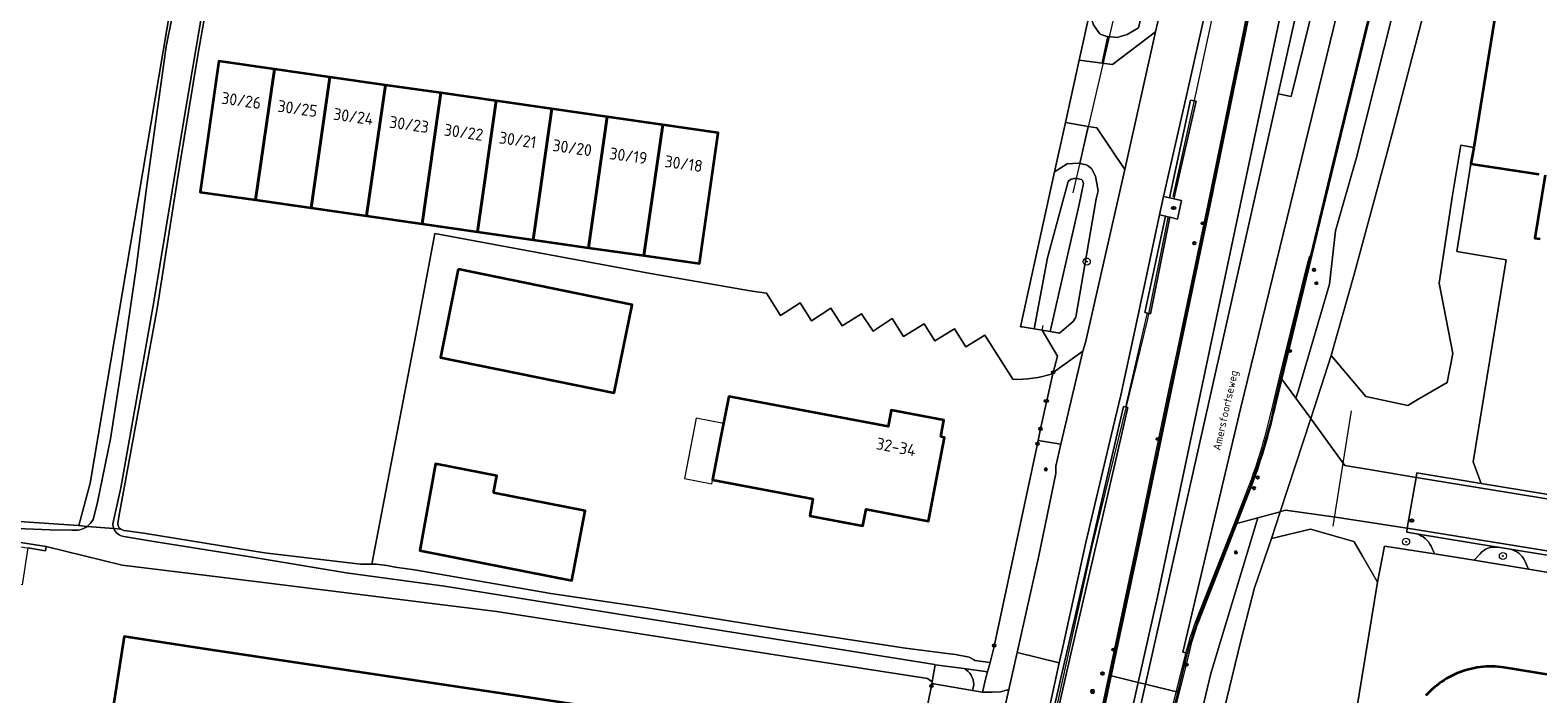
# Model space of a CAD drawing. Header units: metres. Extents: x 149984 to 156489, y 469398 to 478068.
# Tile 103 of 256: x 153675 to 153846, y 470818 to 470894. Entities that reach past the tile are written whole.
import ezdxf
from ezdxf.enums import TextEntityAlignment as Align

# ---------------------------------------------------------------- set-up
doc = ezdxf.new("R2010")
doc.units = ezdxf.units.M
doc.header["$LTSCALE"] = 0.75
for name, color, linetype, lineweight in [('B-WE-GK-BESCHOEIING-G', 252, 'GK-BESCHOEIING-SO', 18), ('B-WE-GR-BOOM-S', 252, 'Continuous', 25), ('B-WE-GR-GRAS-GV', 252, 'Continuous', 13), ('B-WE-GR-GROENVOORZIENING-GV', 252, 'Continuous', 18), ('B-WE-GR-HAAG-G', 252, 'GR-HAAG1-SO', 13), ('B-WE-IE-MEUBILAIR-S', 252, 'Continuous', 25), ('B-WE-IE-MEUBILAIR_WEGMEUBILAIR-GV', 252, 'Continuous', 18), ('B-WE-IE-TERREINAFSCHEIDING_KUNSTMATIG_HEKWERK-G', 252, 'IE-TERREINAFSCHEIDING_KUNSTMATIG-SO', 18), ('B-WE-IE-TERREINAFSCHEIDING_KUNSTMATIG_HEKWERK_RASTER-G', 252, 'IE-TERREINAFSCHEIDING_KUNSTMATIG-SO', 18), ('B-WE-KW-KUNSTWERK_DUIKER-G', 6, 'Continuous', 18), ('B-WE-OG-BEBOUWING-GV', 6, 'Continuous', 35), ('B-WE-OG-BEBOUWING-T18', 1, 'Continuous', 18), ('B-WE-OG-BEBOUWING_LUIFEL-GV', 6, 'Continuous', 18), ('B-WE-OG-TERREIN_ERF-GV', 252, 'Continuous', 18), ('B-WE-OG-TERREIN_OEVER-GV', 252, 'Continuous', 18), ('B-WE-OG-TOPOGRAFIE-T18', 7, 'Continuous', 18), ('B-WE-OG-WATER-GV', 252, 'Continuous', 18), ('B-WE-OG-WATER_MEER-GV', 252, 'Continuous', 18), ('B-WE-OG-WATER_SLOOT-GV', 252, 'Continuous', 18), ('B-WE-RI-HWA_GOOT_LIJNGOOT-G', 252, 'Continuous', 18), ('B-WE-VH-GESLOTENVERHARDING-GV', 252, 'Continuous', 18), ('B-WE-VH-GESLOTENVERHARDING_ASFALT-GV', 252, 'Continuous', 18), ('B-WE-VH-GESLOTENVERHARDING_BETON-GV', 252, 'Continuous', 18), ('B-WE-VH-HALFVERHARDING-GV', 252, 'Continuous', 18), ('B-WE-VH-HALFVERHARDING_GRASBETONSTEEN-GV', 252, 'Continuous', 18), ('B-WE-VH-OPENVERHARDING-GV', 252, 'Continuous', 18), ('B-WE-VH-OPENVERHARDING_BETONSTRAATSTEEN-GV', 252, 'Continuous', 18)]:
    doc.layers.add(name, color=color, linetype=linetype, lineweight=lineweight)
doc.styles.add('NLCS-ISO', font='NLCS-ISO.ttf')
doc.styles.add('NLCS-ISO-M500-T18', font='NLCS-ISO.ttf', dxfattribs={"height": 0.9})
doc.styles.add('NLCS-ISO-M750-T18', font='NLCS-ISO.ttf', dxfattribs={"height": 1.35})
doc.linetypes.add('GK-BESCHOEIING-SO', pattern='A,18,-3,[1,NLCS.SHX,S=0.6,R=0,X=0,Y=0],-3', length=24)
doc.linetypes.add('GR-HAAG1-SO', pattern='A,6,[176,NLCS.SHX,S=0.125,R=0,X=0,Y=0],-2', length=8)
doc.linetypes.add('IE-TERREINAFSCHEIDING_KUNSTMATIG-SO', pattern='A,4,[82,NLCS.SHX,S=0.75,R=90,X=0,Y=0],4,-2', length=10)

# ---------------------------------------------------------------- blocks, each defined once
blk = doc.blocks.new('SIE-MEUBILAIR_BORD_WEGWIJZER-SO')
blk.add_lwpolyline([(-0.75, -0.75), (0.75, -0.75), (0.75, 0.75), (-0.75, 0.75)], close=True)
at = {"style": 'NLCS-ISO'}
blk.add_text('ww', height=0.75, dxfattribs=at).set_placement((0, 0.125), align=Align.MIDDLE_CENTER)
blk = doc.blocks.new('SIE-MEUBILAIR_PAAL_LICHTMAST-SO')
for points in [[(-0.62, 0), (-1, 0)], [(-0.71, 0.71), (-0.44, 0.44)], [(0, 1), (0, 0.62)], [(0.44, 0.44), (0.71, 0.71)], [(1, 0), (0.62, 0)], [(-0.71, -0.71), (-0.44, -0.44)], [(0, -0.62), (0, -1)], [(0.44, -0.44), (0.71, -0.71)]]:
    blk.add_lwpolyline(points)
blk.add_circle((0, 0), 0.5)
blk = doc.blocks.new('SIE-MEUBILAIR_PAAL-SO')
blk.add_circle((0, 0), 0.75)
blk = doc.blocks.new('SIE-MEUBILAIR_PAAL_GRENSMARKERING-SO')
blk.add_circle((0, 0), 0.75)
at = {"style": 'NLCS-ISO'}
blk.add_text('gr', height=0.75, dxfattribs=at).set_placement((0, 0.17), align=Align.MIDDLE_CENTER)
blk = doc.blocks.new('SIE-MEUBILAIR_PAAL_VERKEERSBORD-SO')
blk.add_circle((0, 0), 0.75)
at = {"style": 'NLCS-ISO'}
blk.add_text('vb', height=0.75, dxfattribs=at).set_placement((0, 0.07), align=Align.MIDDLE_CENTER)
blk = doc.blocks.new('SIE-MEUBILAIR_PAAL_HECTOMETER-SO')
blk.add_circle((0, 0), 0.75)
at = {"style": 'NLCS-ISO'}
blk.add_text('hm', height=0.75, dxfattribs=at).set_placement((0.16, 0.07), align=Align.MIDDLE_CENTER)
blk = doc.blocks.new('SIE-MEUBILAIR_PUT_KOLK-SO')
blk.add_ellipse((0, 0), major_axis=(1.25, 0), ratio=0.54)
at = {"style": 'NLCS-ISO'}
blk.add_text('klk', height=0.75, dxfattribs=at).set_placement((0.03, 0), align=Align.MIDDLE_CENTER)
blk = doc.blocks.new('SIE-MEUBILAIR_PUT_GASPUT-SO')
blk.add_ellipse((0, 0), major_axis=(1.25, 0), ratio=0.54)
at = {"style": 'NLCS-ISO'}
blk.add_text('gas ', height=0.75, dxfattribs=at).set_placement((0.53, 0.16), align=Align.MIDDLE_CENTER)
blk = doc.blocks.new('SIE-MEUBILAIR_PUT_RIOOLPUT-SO')
blk.add_ellipse((0, 0), major_axis=(1.25, 0), ratio=0.54)
at = {"style": 'NLCS-ISO'}
blk.add_text('ri', height=0.75, dxfattribs=at).set_placement((-0.04, 0.07), align=Align.MIDDLE_CENTER)
blk = doc.blocks.new('SGR-BOOM_GBKN-SO')
at = {"linetype": 'ByBlock', "lineweight": 18}
h = blk.add_hatch(color=0, dxfattribs=at)
h.dxf.hatch_style = 1
edge = h.paths.add_edge_path()
edge.add_arc((0, 0), 0.25, 0, 360)
at = {"color": 0, "linetype": 'ByBlock', "lineweight": 18}
for radius in [2, 0.25]:
    blk.add_circle((0, 0), radius, dxfattribs=at)
at = {"color": 0, "linetype": 'ByBlock', "lineweight": 18, "style": 'NLCS-ISO'}
blk.add_attdef('SOORT', (2.5, 0), '', height=1.5, dxfattribs=at)

msp = doc.modelspace()

# ---------------------------------------------------------------- linework, layer by layer
at = {"layer": 'B-WE-GK-BESCHOEIING-G', "flags": 128}
for points in [[(153837.72, 470913.566), (153829.697, 470882.805)], [(153829.697, 470882.805), (153828.73, 470879.224)], [(153828.73, 470879.224), (153827.858, 470875.995)], [(153827.858, 470875.995), (153825.065, 470865.655)], [(153825.065, 470865.655), (153822.51, 470856.57)], [(153787.387, 470859.821), (153788.727, 470859.597), (153789.657, 470859.441), (153789.776, 470859.985)], [(153789.657, 470859.441), (153790.573, 470859.288), (153791.636, 470859.11)], [(153815.718, 470835.767), (153813.773, 470830.156)], [(153813.773, 470830.156), (153812.222, 470824.162)], [(153812.222, 470824.162), (153795.58, 470755.66)]]:
    msp.add_lwpolyline(points, dxfattribs=at)
at = {"layer": 'B-WE-GR-GRAS-GV', "flags": 128}
msp.add_lwpolyline([(153670.017, 470837.924), (153680.11, 470837.247), (153680.143, 470837.242), (153680.147, 470837.257), (153681.438, 470842.067), (153698.878, 470945.236), (153699.547, 470949.198), (153712.422, 471025.36), (153712.409, 471025.416), (153699.192, 471027.879), (153686.104, 471029.838), (153685.127, 471029.992), (153676.205, 471031.399), (153675.958, 471031.294), (153674.226, 471030.565)], dxfattribs=at)
at = {"layer": 'B-WE-GR-GROENVOORZIENING-GV', "flags": 128}
for points in [[(153795.814, 470812.931), (153797.364, 470820.213), (153797.944, 470822.935), (153800.464, 470834.729), (153804.372, 470853.455), (153805.048, 470856.563), (153808.643, 470873.749), (153811.633, 470888.38), (153812.273, 470891.472), (153814.368, 470901.781), (153815.37, 470906.828), (153817.558, 470918.05), (153819.632, 470928.692), (153821.737, 470939.781), (153824.799, 470956.101), (153828.204, 470975.053), (153828.592, 470977.555), (153828.435, 470977.574), (153827.832, 470977.645), (153827.191, 470977.721), (153827.292, 470980.3), (153827.325, 470981.127)], [(153827.158, 470896.651), (153822.614, 470878.081), (153820.156, 470867.883), (153819.923, 470866.957), (153816.787, 470854.042), (153818.485, 470851.715), (153818.742, 470852.511), (153822.308, 470864.666), (153822.973, 470870.743), (153825.369, 470879.094), (153830.554, 470899.692)], [(153808.106, 470895.207), (153806.183, 470886.635), (153803.445, 470874.639), (153804.109, 470874.494), (153806.504, 470885.587), (153807.15, 470885.475), (153804.621, 470874.382), (153805.484, 470874.194), (153805.043, 470872.09), (153804.146, 470872.298), (153801.952, 470861.329), (153801.3, 470861.48), (153803.659, 470872.41), (153802.981, 470872.568), (153800.302, 470859.933), (153798.59, 470852.084), (153797.715, 470848.444), (153794.617, 470835.305), (153791.883, 470822.935), (153791.598, 470821.639), (153789.525, 470812.199)], [(153789.999, 470812.086), (153791.858, 470820.261), (153794.672, 470832.536), (153796.389, 470839.974), (153798.901, 470850.785), (153799.389, 470850.673), (153798.116, 470845.206), (153795.278, 470832.943), (153792.846, 470822.34), (153790.485, 470811.971)], [(153802.485, 470793.851), (153808.832, 470820.444), (153814.172, 470838.135), (153811.638, 470837.451), (153810.077, 470833.463), (153807.312, 470826.409)], [(153806.158, 470822.752), (153806.105, 470822.536), (153805.06, 470818.31), (153803.432, 470811.726), (153801.23, 470802.803), (153794.552, 470774.578), (153790.137, 470754.735), (153785.589, 470734.297), (153785.433, 470734.333), (153782.775, 470722.441), (153781.088, 470714.89), (153781.19, 470714.867), (153773.42, 470679.62), (153772.671, 470676.223), (153772.816, 470676.191), (153774.817, 470675.751)]]:
    msp.add_lwpolyline(points, dxfattribs=at)
for points in [[(153805.821, 470908.232), (153802.192, 470912.961), (153801.584, 470913.05), (153800.714, 470909.109), (153801.257, 470909.066), (153801.926, 470908.918), (153802.424, 470908.561), (153802.714, 470908.353), (153803.086, 470907.862), (153803.655, 470906.636), (153801.324, 470896.884), (153800.591, 470893.816), (153799.3, 470893.051), (153798.658, 470892.873), (153798.174, 470892.738), (153797.119, 470892.821), (153796.452, 470889.801), (153797.652, 470889.641), (153802.545, 470893.383), (153803.271, 470896.631), (153804.829, 470903.607)], [(153793.853, 470890.148), (153796.452, 470889.801), (153797.119, 470892.821), (153797.016, 470892.829), (153796.23, 470893.096), (153796.182, 470893.165), (153795.491, 470894.16), (153795.017, 470895.437)], [(153804.621, 470874.382), (153807.15, 470885.475), (153806.504, 470885.587), (153804.109, 470874.494), (153804.353, 470874.441), (153804.598, 470874.387)], [(153791.059, 470877.449), (153792.486, 470878.369), (153793.149, 470878.407), (153793.741, 470878.441), (153793.936, 470878.4), (153794.865, 470882.61), (153792.291, 470883.05)], [(153799.03, 470877.735), (153795.842, 470882.443), (153794.865, 470882.61), (153793.936, 470878.4), (153794.659, 470878.248), (153794.792, 470878.154), (153795.238, 470877.838), (153795.721, 470876.945), (153796.02, 470875.29), (153795.791, 470874.379), (153793.48, 470860.922), (153793.172, 470860.442), (153791.636, 470859.11), (153790.573, 470859.288), (153789.657, 470859.441), (153791.407, 470856.499), (153790.891, 470854.662), (153794.258, 470857.065), (153794.588, 470858.053)], [(153804.146, 470872.298), (153803.903, 470872.354), (153803.659, 470872.41), (153801.3, 470861.48), (153801.952, 470861.329)], [(153790.485, 470811.971), (153792.846, 470822.34), (153795.278, 470832.943), (153798.116, 470845.206), (153799.389, 470850.673), (153798.901, 470850.785), (153796.389, 470839.974), (153794.672, 470832.536), (153791.858, 470820.261), (153789.999, 470812.086), (153790.252, 470812.026)], [(153791.787, 470846.489), (153789.185, 470846.933), (153789.107, 470846.548), (153784.162, 470823.341), (153783.733, 470821.698), (153783.438, 470820.603), (153783.3, 470820.088), (153782.877, 470818.303), (153783.976, 470818.309), (153784.922, 470818.358), (153785.854, 470818.631), (153786.794, 470822.827), (153789.259, 470833.822), (153791.201, 470843.148), (153791.209, 470844.016)]]:
    msp.add_lwpolyline(points, close=True, dxfattribs=at)
at = {"layer": 'B-WE-GR-GROENVOORZIENING-GV'}
msp.add_lwpolyline([(153807.312, 470826.409, 0.0316331), (153806.158, 470822.752)], format="xyb", dxfattribs=at)
at = {"layer": 'B-WE-GR-HAAG-G', "flags": 128}
for points in [[(153804.538, 470874.637), (153807.131, 470886.441)], [(153801.625, 470860.549), (153803.986, 470872.269)], [(153790.334, 470812.133), (153795.329, 470834.863), (153799.223, 470850.776)]]:
    msp.add_lwpolyline(points, dxfattribs=at)
at = {"layer": 'B-WE-IE-MEUBILAIR_WEGMEUBILAIR-GV', "flags": 128}
for points in [[(153795.814, 470812.931), (153797.364, 470820.213), (153797.944, 470822.935), (153800.464, 470834.729), (153804.372, 470853.455), (153805.048, 470856.563), (153808.643, 470873.749), (153811.633, 470888.38), (153812.273, 470891.472), (153814.368, 470901.781), (153815.37, 470906.828), (153817.558, 470918.05), (153819.632, 470928.692), (153821.737, 470939.781), (153824.799, 470956.101), (153828.204, 470975.053), (153828.592, 470977.555), (153828.694, 470980.042), (153828.736, 470981.05), (153828.826, 470982.064), (153828.831, 470982.192), (153828.84, 470982.408), (153828.565, 470982.462)], [(153828.549, 470982.064), (153828.59, 470981.075), (153828.523, 470978.428), (153828.435, 470977.574), (153828.42, 470977.434), (153828.038, 470975.095), (153824.632, 470956.132), (153821.57, 470939.813), (153819.465, 470928.724), (153815.203, 470906.861), (153814.201, 470901.814), (153812.106, 470891.506), (153811.466, 470888.414), (153808.477, 470873.783), (153804.882, 470856.598), (153804.206, 470853.49), (153800.301, 470834.758), (153797.743, 470822.764), (153795.138, 470810.49)], [(153827.158, 470896.651), (153822.614, 470878.081), (153820.156, 470867.883), (153819.923, 470866.957), (153816.054, 470851.022)], [(153816.191, 470850.936), (153820.342, 470867.959), (153821.504, 470872.827), (153827.314, 470896.613)], [(153807.454, 470826.348), (153810.184, 470833.308), (153813.304, 470841.301), (153813.433, 470841.641), (153813.832, 470842.732)], [(153813.161, 470841.344), (153810.077, 470833.463), (153807.312, 470826.409)], [(153806.158, 470822.752), (153806.105, 470822.536), (153805.06, 470818.31), (153803.432, 470811.726), (153801.23, 470802.803), (153794.552, 470774.578), (153790.137, 470754.735), (153785.589, 470734.297), (153785.735, 470734.263), (153794.698, 470774.545), (153801.375, 470802.768), (153803.595, 470811.72), (153806.302, 470822.518)]]:
    msp.add_lwpolyline(points, dxfattribs=at)
at = {"layer": 'B-WE-IE-MEUBILAIR_WEGMEUBILAIR-GV'}
for points in [[(153816.054, 470851.022, -0.0373036), (153813.161, 470841.344)], [(153813.832, 470842.732, 0.0313295), (153816.191, 470850.936)], [(153807.312, 470826.409, 0.0316331), (153806.158, 470822.752)], [(153806.302, 470822.518, -0.0381263), (153807.454, 470826.348)]]:
    msp.add_lwpolyline(points, format="xyb", dxfattribs=at)
at = {"layer": 'B-WE-IE-TERREINAFSCHEIDING_KUNSTMATIG_HEKWERK-G', "flags": 128}
for points in [[(153801.594, 470861.412), (153799.123, 470850.734)], [(153822.721, 470837.16), (153824.808, 470850.269)]]:
    msp.add_lwpolyline(points, dxfattribs=at)
at = {"layer": 'B-WE-IE-TERREINAFSCHEIDING_KUNSTMATIG_HEKWERK_RASTER-G', "flags": 128}
for points in [[(153807.131, 470886.441), (153809.062, 470895.239)], [(153799.223, 470850.776), (153801.625, 470860.549)]]:
    msp.add_lwpolyline(points, dxfattribs=at)
at = {"layer": 'B-WE-KW-KUNSTWERK_DUIKER-G', "flags": 128}
msp.add_lwpolyline([(153797.834, 470895.202), (153793.136, 470875.075)], dxfattribs=at)
at = {"layer": 'B-WE-OG-BEBOUWING-GV', "flags": 128}
for points in [[(153848.807, 470905.002), (153842.397, 470900.375), (153841.983, 470900.438), (153838.688, 470880.226), (153838.383, 470878.352), (153846.095, 470877.17)], [(153846.802, 470877.062), (153845.63, 470869.93), (153846.249, 470869.83)], [(153872.816, 470816.099), (153842.142, 470821.111), (153841.806, 470821.157), (153841.469, 470821.192), (153841.13, 470821.214), (153840.791, 470821.225), (153840.452, 470821.225), (153840.113, 470821.213), (153839.775, 470821.189), (153839.438, 470821.154), (153839.102, 470821.107), (153838.768, 470821.048), (153838.436, 470820.978), (153838.107, 470820.897), (153837.781, 470820.805), (153837.458, 470820.701), (153837.138, 470820.586), (153836.823, 470820.461), (153836.513, 470820.325), (153836.207, 470820.178), (153835.907, 470820.02), (153835.612, 470819.853), (153835.323, 470819.675), (153835.04, 470819.488), (153834.764, 470819.291), (153834.495, 470819.085), (153834.233, 470818.869), (153833.979, 470818.645), (153833.732, 470818.412), (153833.494, 470818.171), (153833.264, 470817.922)]]:
    msp.add_lwpolyline(points, dxfattribs=at)
for points in [[(153700.258, 470874.251), (153702.39, 470889.128), (153696.085, 470890.031), (153693.952, 470875.155)], [(153708.695, 470888.224), (153702.39, 470889.128), (153700.258, 470874.251), (153706.563, 470873.348)], [(153712.868, 470872.444), (153715, 470887.32), (153708.695, 470888.224), (153706.563, 470873.348)], [(153715, 470887.32), (153712.868, 470872.444), (153719.173, 470871.54), (153721.306, 470886.416)], [(153721.306, 470886.416), (153719.173, 470871.54), (153725.479, 470870.636), (153727.611, 470885.513)], [(153727.611, 470885.513), (153725.479, 470870.636), (153731.784, 470869.733), (153733.916, 470884.609)], [(153740.221, 470883.705), (153733.916, 470884.609), (153731.784, 470869.733), (153738.089, 470868.829)], [(153740.221, 470883.705), (153738.089, 470868.829), (153744.394, 470867.925), (153746.527, 470882.801)], [(153744.394, 470867.925), (153750.699, 470867.021), (153752.832, 470881.898), (153746.527, 470882.801)], [(153723.286, 470866.38), (153721.267, 470856.361), (153741.019, 470852.329), (153743.039, 470862.347)], [(153778.122, 470847.332), (153778.482, 470849.219), (153772.491, 470850.364), (153772.133, 470848.488), (153754.029, 470851.93), (153753.107, 470847.184), (153752.184, 470842.438), (153763.597, 470840.285), (153763.231, 470838.37), (153769.271, 470837.215), (153769.631, 470839.1), (153776.732, 470837.744), (153777.64, 470842.508), (153778.544, 470847.252)], [(153727.297, 470840.954), (153727.655, 470842.882), (153720.717, 470844.247), (153718.905, 470834.403), (153725.832, 470833.04), (153736.203, 470830.999), (153737.722, 470838.925)], [(153690.338, 470798.677), (153733.388, 470792.026), (153735.064, 470803.198), (153736.963, 470802.913), (153737.334, 470805.386), (153735.435, 470805.67), (153737.109, 470816.826), (153694.139, 470823.274), (153685.299, 470824.64), (153681.498, 470800.043)]]:
    msp.add_lwpolyline(points, close=True, dxfattribs=at)
at = {"layer": 'B-WE-OG-BEBOUWING_LUIFEL-GV', "flags": 128}
msp.add_lwpolyline([(153753.432, 470848.858), (153750.315, 470849.464), (153748.981, 470842.601), (153752.098, 470841.995)], close=True, dxfattribs=at)
at = {"layer": 'B-WE-OG-TERREIN_ERF-GV', "flags": 128}
for points in [[(153695.45, 470900.59), (153693.68, 470890.72), (153691.62, 470878.07), (153689.05, 470861.91), (153684.71, 470838.24), (153684.61, 470837.49), (153684.64, 470837.23), (153684.75, 470836.98), (153684.92, 470836.83), (153685.29, 470836.69), (153685.62, 470836.63), (153687.77, 470836.33), (153701.28, 470834.13), (153712.16, 470832.85), (153713.46, 470832.846), (153718.46, 470858.93), (153720.626, 470870.451), (153745.15, 470865.89), (153756.68, 470863.9), (153758.3, 470863.653), (153759.923, 470861.138), (153762.16, 470862.554), (153763.44, 470860.5), (153765.628, 470861.959), (153766.935, 470859.947), (153769.108, 470861.319), (153770.427, 470859.341), (153772.592, 470860.786), (153773.894, 470858.75), (153776.226, 470860.17), (153777.451, 470858.261), (153779.674, 470859.621), (153780.955, 470857.569), (153783.114, 470858.89), (153786.304, 470853.869)], [(153790.805, 470854.488), (153790.83, 470854.496), (153790.855, 470854.503), (153790.891, 470854.662), (153791.407, 470856.499), (153789.657, 470859.441), (153788.727, 470859.597), (153787.387, 470859.821), (153787.187, 470859.85), (153791.059, 470877.449), (153792.291, 470883.05), (153793.853, 470890.148), (153795.017, 470895.437)], [(153846.095, 470877.17), (153838.383, 470878.352), (153836.76, 470868.39), (153842.369, 470867.431), (153838.618, 470844.48), (153839.556, 470842.024), (153877.86, 470835.73)], [(153846.249, 470869.83), (153845.63, 470869.93), (153846.802, 470877.062)], [(153786.304, 470853.869), (153783.114, 470858.89), (153780.955, 470857.569), (153779.674, 470859.621), (153777.451, 470858.261), (153776.226, 470860.17), (153773.894, 470858.75), (153772.592, 470860.786), (153770.427, 470859.341), (153769.108, 470861.319), (153766.935, 470859.947), (153765.628, 470861.959), (153763.44, 470860.5), (153762.16, 470862.554), (153759.923, 470861.138), (153758.3, 470863.653), (153756.68, 470863.9), (153745.15, 470865.89), (153720.626, 470870.451), (153718.46, 470858.93), (153713.46, 470832.846), (153713.95, 470832.84), (153715.16, 470832.71), (153716.11, 470832.52), (153718.3, 470832.2), (153733.8, 470829.54), (153744.82, 470827.89), (153759.46, 470825.54), (153774.11, 470823.31), (153778.861, 470822.698), (153779.78, 470822.58), (153781.35, 470822.27), (153781.83, 470822.02), (153781.983, 470821.904), (153783.733, 470821.698), (153784.162, 470823.341), (153789.107, 470846.548), (153789.185, 470846.933), (153789.448, 470848.243), (153790.855, 470854.503), (153790.83, 470854.496), (153790.805, 470854.488)], [(153774.973, 470808.857), (153777.067, 470819.017), (153777.106, 470819.284), (153777.136, 470819.486), (153776.612, 470819.874), (153727.628, 470827.467), (153696.262, 470831.371), (153685.099, 470832.76), (153676.438, 470834.86), (153676.36, 470834.387), (153674.367, 470834.712), (153673.721, 470830.515), (153672.768, 470830.727), (153672.028, 470828.293), (153665.148, 470829.774), (153664.937, 470828.61), (153658.693, 470829.88), (153654.036, 470801.729)], [(153905.627, 470822.255), (153902.533, 470822.688), (153875.29, 470827.18), (153870.613, 470827.974), (153844.917, 470832.287), (153838.755, 470833.311), (153834.24, 470834.05), (153828.567, 470834.894), (153827.774, 470830.826), (153824.67, 470811.841)], [(153833.264, 470817.922), (153833.494, 470818.171), (153833.732, 470818.412), (153833.979, 470818.645), (153834.233, 470818.869), (153834.495, 470819.085), (153834.764, 470819.291), (153835.04, 470819.488), (153835.323, 470819.675), (153835.612, 470819.853), (153835.907, 470820.02), (153836.207, 470820.178), (153836.513, 470820.325), (153836.823, 470820.461), (153837.138, 470820.586), (153837.458, 470820.701), (153837.781, 470820.805), (153838.107, 470820.897), (153838.436, 470820.978), (153838.768, 470821.048), (153839.102, 470821.107), (153839.438, 470821.154), (153839.775, 470821.189), (153840.113, 470821.213), (153840.452, 470821.225), (153840.791, 470821.225), (153841.13, 470821.214), (153841.469, 470821.192), (153841.806, 470821.157), (153842.142, 470821.111), (153872.816, 470816.099)]]:
    msp.add_lwpolyline(points, dxfattribs=at)
for points in [[(153715, 470887.32), (153721.306, 470886.416), (153727.611, 470885.513), (153733.916, 470884.609), (153740.221, 470883.705), (153746.527, 470882.801), (153752.832, 470881.898), (153750.699, 470867.021), (153744.394, 470867.925), (153738.089, 470868.829), (153731.784, 470869.733), (153725.479, 470870.636), (153719.173, 470871.54), (153712.868, 470872.444), (153706.563, 470873.348), (153700.258, 470874.251), (153693.952, 470875.155), (153696.085, 470890.031), (153702.39, 470889.128), (153708.695, 470888.224)], [(153741.019, 470852.329), (153721.267, 470856.361), (153723.286, 470866.38), (153743.039, 470862.347)], [(153772.491, 470850.364), (153778.482, 470849.219), (153778.122, 470847.332), (153778.544, 470847.252), (153777.64, 470842.508), (153776.732, 470837.744), (153769.631, 470839.1), (153769.271, 470837.215), (153763.231, 470838.37), (153763.597, 470840.285), (153752.184, 470842.438), (153753.107, 470847.184), (153754.029, 470851.93), (153772.133, 470848.488)], [(153736.203, 470830.999), (153725.832, 470833.04), (153718.905, 470834.403), (153720.717, 470844.247), (153727.655, 470842.882), (153727.297, 470840.954), (153737.722, 470838.925)], [(153737.109, 470816.826), (153735.435, 470805.67), (153737.334, 470805.386), (153736.963, 470802.913), (153735.064, 470803.198), (153733.388, 470792.026), (153690.338, 470798.677), (153681.498, 470800.043), (153685.299, 470824.64), (153694.139, 470823.274)]]:
    msp.add_lwpolyline(points, close=True, dxfattribs=at)
at = {"layer": 'B-WE-OG-TERREIN_ERF-GV'}
for points in [[(153790.805, 470854.488, -0.0832977), (153786.304, 470853.869)], [(153786.304, 470853.869, 0.0832977), (153790.805, 470854.488)]]:
    msp.add_lwpolyline(points, format="xyb", dxfattribs=at)
at = {"layer": 'B-WE-OG-TERREIN_OEVER-GV', "flags": 128}
for points in [[(153698.878, 470945.236), (153681.438, 470842.067), (153680.147, 470837.257), (153680.143, 470837.242)], [(153681.78, 470837.941), (153682.252, 470839.714), (153683.752, 470847.087), (153685.109, 470855.627), (153686.694, 470866.517), (153687.815, 470875.324), (153689.135, 470884.89), (153690.083, 470891.7), (153692.013, 470901.297), (153694.221, 470911.458), (153695.856, 470921.738), (153696.941, 470929.264), (153698.63, 470937.174), (153699.732, 470941.985), (153700.005, 470943.15)], [(153701.897, 470943.093), (153701.897, 470941.811), (153701.223, 470936.21), (153699.065, 470922.999), (153695.815, 470905.241), (153692.123, 470883.57), (153688.684, 470862.684), (153684.952, 470841.517), (153684.04, 470837.439)], [(153830.554, 470899.692), (153825.369, 470879.094), (153822.973, 470870.743), (153822.308, 470864.666), (153818.742, 470852.511), (153818.485, 470851.715), (153820.175, 470849.419), (153822.51, 470856.57), (153825.065, 470865.655), (153827.858, 470875.995), (153828.73, 470879.224), (153829.697, 470882.805), (153837.72, 470913.566)], [(153684.146, 470836.897), (153684.92, 470836.83), (153684.75, 470836.98), (153684.64, 470837.23), (153684.61, 470837.49), (153684.71, 470838.24), (153689.05, 470861.91), (153691.62, 470878.07), (153693.68, 470890.72), (153695.45, 470900.59)], [(153676.438, 470834.86), (153642.018, 470840.239), (153636.679, 470840.893), (153634.003, 470841.271), (153629.515, 470841.793), (153625.88, 470842.249), (153621.693, 470842.719), (153619.185, 470843.173), (153608.356, 470844.596), (153597.916, 470846.037), (153588.563, 470847.453), (153582.197, 470848.64), (153577.931, 470849.631), (153557.904, 470852.206), (153549.339, 470853.18), (153544.179, 470853.493), (153541.973, 470853.644), (153542.012, 470853.52), (153541.874, 470852.648), (153541.852, 470852.509)], [(153542.68, 470852.906), (153548.675, 470852.49), (153569.025, 470850.109), (153586.477, 470847.105), (153600.319, 470844.988), (153617.579, 470842.476), (153627.915, 470841.306), (153646.58, 470838.809), (153659.739, 470836.926), (153669.337, 470835.523), (153674.047, 470834.764), (153674.367, 470834.712), (153676.36, 470834.387), (153676.438, 470834.86)], [(153681.103, 470837.159), (153680.143, 470837.242), (153680.11, 470837.247), (153670.017, 470837.924), (153654.777, 470839.934), (153635.727, 470842.686), (153624.508, 470844.274), (153620.696, 470845.737), (153620.014, 470845.744)], [(153620.724, 470844.586), (153621.359, 470844.281), (153622.735, 470843.821), (153627.918, 470842.902), (153636.089, 470841.812), (153646.679, 470840.22), (153654.716, 470839.008), (153662.516, 470838.009), (153667.278, 470837.526), (153672.154, 470836.954), (153676.901, 470836.745), (153679.367, 470836.728)], [(153795.58, 470755.66), (153812.222, 470824.162), (153813.773, 470830.156), (153815.718, 470835.767), (153816.715, 470838.821), (153814.172, 470838.135), (153808.832, 470820.444), (153802.485, 470793.851)], [(153832.172, 470836.308), (153831.095, 470836.48), (153831.148, 470836.969), (153823.001, 470838.216), (153817.301, 470838.979), (153816.783, 470838.839), (153816.715, 470838.821), (153815.718, 470835.767), (153820.153, 470836.832), (153825.057, 470835.453), (153825.096, 470835.387), (153826.045, 470833.771), (153827.774, 470830.826), (153828.567, 470834.894), (153834.24, 470834.05), (153833.861, 470834.904)], [(153680.143, 470837.242), (153681.103, 470837.159)], [(153781.983, 470821.904), (153781.83, 470822.02), (153781.35, 470822.27), (153779.78, 470822.58), (153778.861, 470822.698), (153774.11, 470823.31), (153759.46, 470825.54), (153744.82, 470827.89), (153733.8, 470829.54), (153718.3, 470832.2), (153716.11, 470832.52), (153715.16, 470832.71), (153713.95, 470832.84), (153713.46, 470832.846), (153712.16, 470832.85), (153701.28, 470834.13), (153687.77, 470836.33), (153685.62, 470836.63), (153685.29, 470836.69), (153684.92, 470836.83), (153684.146, 470836.897)], [(153685.277, 470835.99), (153688.933, 470835.381), (153699.637, 470833.7), (153710.552, 470831.876), (153721.726, 470830.377), (153742.481, 470827.038), (153777.434, 470821.441), (153777.475, 470821.436), (153780.755, 470820.997), (153783.438, 470820.603), (153783.733, 470821.698), (153781.983, 470821.904)], [(153781.872, 470819.141), (153781.715, 470818.5), (153782.877, 470818.303), (153783.3, 470820.088), (153783.438, 470820.603), (153780.755, 470820.997)]]:
    msp.add_lwpolyline(points, dxfattribs=at)
for points in [[(153797.735, 470907.718), (153795.978, 470899.807), (153795.017, 470895.437), (153795.491, 470894.16), (153796.182, 470893.165), (153796.23, 470893.096), (153797.016, 470892.829), (153797.119, 470892.821), (153798.174, 470892.738), (153798.658, 470892.873), (153799.3, 470893.051), (153800.591, 470893.816), (153801.324, 470896.884), (153803.655, 470906.636), (153803.086, 470907.862), (153802.714, 470908.353), (153802.424, 470908.561), (153801.926, 470908.918), (153801.257, 470909.066), (153800.714, 470909.109), (153800.127, 470909.156), (153799.795, 470909.02), (153798.997, 470908.695), (153798.683, 470908.568)], [(153832.142, 470842.72), (153832.239, 470843.226), (153839.556, 470842.024), (153838.618, 470844.48), (153842.369, 470867.431), (153836.76, 470868.39), (153838.383, 470878.352), (153838.688, 470880.226), (153837.223, 470880.464), (153836.273, 470874.79), (153834.785, 470864.805), (153836.305, 470856.786), (153835.666, 470853.498), (153832.278, 470851.524), (153831.211, 470850.902), (153826.435, 470851.928), (153822.51, 470856.57), (153820.175, 470849.419), (153820.252, 470849.315), (153824.055, 470844.084), (153827.047, 470843.579)], [(153791.059, 470877.449), (153787.187, 470859.85), (153787.387, 470859.821), (153788.727, 470859.597), (153790.259, 470867.662), (153792.592, 470876.336), (153792.86, 470876.593), (153793.247, 470876.706), (153793.558, 470876.678), (153794.134, 470876.574), (153794.238, 470876.47), (153794.352, 470876.114), (153793.837, 470873.725), (153790.573, 470859.288), (153791.636, 470859.11), (153793.172, 470860.442), (153793.48, 470860.922), (153795.791, 470874.379), (153796.02, 470875.29), (153795.721, 470876.945), (153795.238, 470877.838), (153794.792, 470878.154), (153794.659, 470878.248), (153793.936, 470878.4), (153793.741, 470878.441), (153793.149, 470878.407), (153792.486, 470878.369)]]:
    msp.add_lwpolyline(points, close=True, dxfattribs=at)
at = {"layer": 'B-WE-OG-TERREIN_OEVER-GV'}
for points in [[(153679.367, 470836.728, 0.1979729), (153681.103, 470837.159)], [(153681.103, 470837.159, 0.1116845), (153681.78, 470837.941)], [(153684.04, 470837.439, 0.0944246), (153684.146, 470836.897)], [(153684.146, 470836.897, 0.2627426), (153685.277, 470835.99)], [(153833.861, 470834.904, 0.2059579), (153832.172, 470836.308)], [(153780.755, 470820.997, -0.2787591), (153781.872, 470819.141)]]:
    msp.add_lwpolyline(points, format="xyb", dxfattribs=at)
at = {"layer": 'B-WE-OG-WATER-GV', "flags": 128}
msp.add_lwpolyline([(153788.727, 470859.597), (153789.657, 470859.441), (153790.573, 470859.288), (153793.837, 470873.725), (153794.352, 470876.114), (153794.238, 470876.47), (153794.134, 470876.574), (153793.558, 470876.678), (153793.247, 470876.706), (153792.86, 470876.593), (153792.592, 470876.336), (153790.259, 470867.662)], close=True, dxfattribs=at)
at = {"layer": 'B-WE-OG-WATER_MEER-GV', "flags": 128}
for points in [[(153838.122, 470915.105), (153837.72, 470913.566), (153829.697, 470882.805), (153828.73, 470879.224), (153827.858, 470875.995), (153825.065, 470865.655), (153822.51, 470856.57), (153826.435, 470851.928), (153831.211, 470850.902), (153832.278, 470851.524), (153835.666, 470853.498), (153836.305, 470856.786), (153834.785, 470864.805), (153836.273, 470874.79), (153837.223, 470880.464), (153838.688, 470880.226), (153841.983, 470900.438), (153842.397, 470900.375), (153848.807, 470905.002)], [(153824.67, 470811.841), (153827.774, 470830.826), (153826.045, 470833.771), (153825.096, 470835.387), (153825.057, 470835.453), (153820.153, 470836.832), (153815.718, 470835.767), (153813.773, 470830.156)], [(153813.773, 470830.156), (153812.222, 470824.162), (153795.58, 470755.66), (153792.518, 470743.049), (153791.607, 470739.178), (153790.354, 470733.542), (153789.134, 470728.063), (153785.436, 470711.766), (153784.545, 470707.841), (153774.127, 470662.11), (153773.573, 470657.5), (153773.451, 470651.76)]]:
    msp.add_lwpolyline(points, dxfattribs=at)
at = {"layer": 'B-WE-OG-WATER_SLOOT-GV', "flags": 128}
for points in [[(153700.005, 470943.15), (153699.732, 470941.985), (153698.63, 470937.174), (153696.941, 470929.264), (153695.856, 470921.738), (153694.221, 470911.458), (153692.013, 470901.297), (153690.083, 470891.7), (153689.135, 470884.89), (153687.815, 470875.324), (153686.694, 470866.517), (153685.109, 470855.627), (153683.752, 470847.087), (153682.252, 470839.714), (153681.78, 470837.941)], [(153684.04, 470837.439), (153684.952, 470841.517), (153688.684, 470862.684), (153692.123, 470883.57), (153695.815, 470905.241), (153699.065, 470922.999), (153701.223, 470936.21), (153701.897, 470941.811), (153701.897, 470943.093)], [(153541.47, 470855.239), (153541.973, 470853.644), (153544.179, 470853.493), (153549.339, 470853.18), (153557.904, 470852.206), (153577.931, 470849.631), (153582.197, 470848.64), (153588.563, 470847.453), (153597.916, 470846.037), (153608.356, 470844.596), (153619.185, 470843.173), (153621.693, 470842.719), (153625.88, 470842.249), (153629.515, 470841.793), (153634.003, 470841.271), (153636.679, 470840.893), (153642.018, 470840.239), (153676.438, 470834.86)], [(153679.367, 470836.728), (153676.901, 470836.745), (153672.154, 470836.954), (153667.278, 470837.526), (153662.516, 470838.009), (153654.716, 470839.008), (153646.679, 470840.22), (153636.089, 470841.812), (153627.918, 470842.902), (153622.735, 470843.821), (153621.359, 470844.281), (153620.724, 470844.586)], [(153681.103, 470837.159), (153684.146, 470836.897)], [(153684.146, 470836.897), (153681.103, 470837.159)], [(153676.438, 470834.86), (153685.099, 470832.76), (153696.262, 470831.371), (153727.628, 470827.467), (153776.612, 470819.874), (153777.136, 470819.486), (153777.475, 470821.436), (153777.434, 470821.441), (153742.481, 470827.038), (153721.726, 470830.377), (153710.552, 470831.876), (153699.637, 470833.7), (153688.933, 470835.381), (153685.277, 470835.99)], [(153780.755, 470820.997), (153777.475, 470821.436), (153777.136, 470819.486)], [(153777.136, 470819.486), (153777.106, 470819.284), (153781.715, 470818.5), (153781.872, 470819.141)]]:
    msp.add_lwpolyline(points, dxfattribs=at)
at = {"layer": 'B-WE-OG-WATER_SLOOT-GV'}
for points in [[(153681.103, 470837.159, -0.1979729), (153679.367, 470836.728)], [(153681.78, 470837.941, -0.1116845), (153681.103, 470837.159)], [(153684.146, 470836.897, -0.0944246), (153684.04, 470837.439)], [(153685.277, 470835.99, -0.2627426), (153684.146, 470836.897)], [(153781.872, 470819.141, 0.2787591), (153780.755, 470820.997)]]:
    msp.add_lwpolyline(points, format="xyb", dxfattribs=at)
at = {"layer": 'B-WE-RI-HWA_GOOT_LIJNGOOT-G', "flags": 128}
for points in [[(153763.768, 470669.201), (153765.491, 470676.698), (153766.719, 470682.136), (153778.998, 470736.498), (153779.649, 470739.434), (153795.959, 470812.874), (153798.12, 470823.013), (153800.62, 470834.73), (153804.519, 470853.424), (153805.195, 470856.532), (153808.79, 470873.719), (153811.78, 470888.35), (153812.42, 470891.442), (153814.515, 470901.751), (153815.517, 470906.799), (153819.78, 470928.664), (153821.884, 470939.753), (153824.947, 470956.074), (153828.346, 470975.012), (153828.729, 470977.389), (153828.735, 470977.535)], [(153815.891, 470851.05), (153816.663, 470854.211), (153819.785, 470867.004), (153820.058, 470867.895), (153820.156, 470867.883)], [(153807.156, 470826.445), (153809.9, 470833.466), (153811.453, 470837.402), (153813.039, 470841.419)], [(153785.433, 470734.333), (153794.396, 470774.614), (153801.074, 470802.841), (153803.249, 470811.767), (153805.948, 470822.553)]]:
    msp.add_lwpolyline(points, dxfattribs=at)
at = {"layer": 'B-WE-RI-HWA_GOOT_LIJNGOOT-G'}
for points in [[(153813.039, 470841.419, 0.0356935), (153815.891, 470851.05)], [(153805.948, 470822.553, -0.0353968), (153807.156, 470826.445)]]:
    msp.add_lwpolyline(points, format="xyb", dxfattribs=at)
at = {"layer": 'B-WE-VH-GESLOTENVERHARDING-GV', "flags": 128}
for points in [[(153822.731, 470916.807), (153819.124, 470898.379), (153818.857, 470897.031), (153818.845, 470896.978), (153816.452, 470886.304), (153817.96, 470886.028), (153824.603, 470913.09), (153825.318, 470916.185), (153829.11, 470932.6), (153834.766, 470958.758), (153838.709, 470978.333), (153835.268, 470978.918), (153834.925, 470976.915), (153834.877, 470976.665), (153832.569, 470964.637), (153830.727, 470955.802), (153828.717, 470946.526), (153826.979, 470938.762), (153826.72, 470937.411), (153823.939, 470922.98)], [(153817.558, 470918.05), (153815.37, 470906.828), (153814.368, 470901.781), (153812.273, 470891.472), (153811.633, 470888.38), (153808.643, 470873.749), (153805.048, 470856.563), (153804.372, 470853.455), (153800.464, 470834.729), (153797.944, 470822.935), (153797.364, 470820.213), (153797.515, 470820.176), (153800.564, 470819.422), (153802.753, 470829.136), (153817.149, 470897.342), (153817.152, 470897.354), (153817.291, 470898.161), (153819.521, 470909.232), (153821.07, 470917.206), (153817.704, 470918.015)], [(153801.404, 470819.214), (153804.896, 470818.351), (153805.06, 470818.31), (153806.105, 470822.536), (153806.158, 470822.752), (153805.64, 470822.852), (153812.187, 470850.533), (153828.047, 470915.529), (153825.318, 470916.185), (153824.603, 470913.09), (153817.96, 470886.028), (153816.452, 470886.304), (153802.318, 470823.265)], [(153775.942, 470775.318), (153773.084, 470761.86), (153772.241, 470757.763), (153768.404, 470740.932), (153765.226, 470726.363), (153770.082, 470725.278), (153772.503, 470736.162), (153774.482, 470745.1), (153777.392, 470758.017), (153777.85, 470760.144), (153780.486, 470772.396), (153783.48, 470785.843), (153786.073, 470797.077), (153787.862, 470804.599), (153789.058, 470810.064), (153789.525, 470812.199), (153791.598, 470821.639), (153786.794, 470822.827), (153785.854, 470818.631), (153782.832, 470805.151), (153781.44, 470798.938), (153779.467, 470790.934), (153778.807, 470788.012), (153776.031, 470775.714)], [(153776.011, 470723.953), (153776.157, 470723.92), (153778.909, 470723.305), (153780.819, 470731.816), (153800.564, 470819.422), (153797.515, 470820.176), (153797.364, 470820.213), (153795.814, 470812.931), (153779.515, 470739.456), (153778.846, 470736.508)], [(153785.589, 470734.297), (153790.137, 470754.735), (153794.552, 470774.578), (153801.23, 470802.803), (153803.432, 470811.726), (153805.06, 470818.31), (153804.896, 470818.351), (153801.404, 470819.214), (153781.674, 470731.748), (153779.748, 470723.118), (153782.775, 470722.441), (153785.433, 470734.333)]]:
    msp.add_lwpolyline(points, close=True, dxfattribs=at)
for points in [[(153841.038, 470955.762), (153840.737, 470955.824), (153838.82, 470949.995), (153831.84, 470927.79), (153828.262, 470916.408), (153828.047, 470915.529), (153812.187, 470850.533), (153805.64, 470822.852), (153806.158, 470822.752)], [(153816.054, 470851.022), (153816.787, 470854.042), (153819.923, 470866.957), (153820.156, 470867.883), (153822.614, 470878.081), (153827.158, 470896.651), (153831.496, 470914.7), (153833.476, 470922.94), (153837.779, 470940.804), (153840.121, 470951.246), (153841.038, 470955.762)], [(153803.271, 470896.631), (153802.545, 470893.383), (153800.908, 470886.055), (153799.03, 470877.735), (153794.588, 470858.053), (153794.258, 470857.065), (153791.787, 470846.489), (153791.209, 470844.016), (153791.201, 470843.148), (153789.259, 470833.822), (153786.794, 470822.827), (153791.598, 470821.639), (153791.883, 470822.935), (153794.617, 470835.305), (153797.715, 470848.444), (153798.59, 470852.084), (153800.302, 470859.933), (153802.981, 470872.568), (153803.445, 470874.639), (153806.183, 470886.635), (153808.106, 470895.207)], [(153807.312, 470826.409), (153810.077, 470833.463), (153811.638, 470837.451), (153813.161, 470841.344)]]:
    msp.add_lwpolyline(points, dxfattribs=at)
at = {"layer": 'B-WE-VH-GESLOTENVERHARDING-GV'}
for points in [[(153813.161, 470841.344, 0.0373036), (153816.054, 470851.022)], [(153806.158, 470822.752, -0.0316331), (153807.312, 470826.409)]]:
    msp.add_lwpolyline(points, format="xyb", dxfattribs=at)
at = {"layer": 'B-WE-VH-GESLOTENVERHARDING_ASFALT-GV', "flags": 128}
msp.add_lwpolyline([(153907.66, 470830.403), (153832.142, 470842.72), (153831.148, 470836.969), (153907.524, 470824.563)], dxfattribs=at)
at = {"layer": 'B-WE-VH-GESLOTENVERHARDING_BETON-GV', "flags": 128}
for points in [[(153907.779, 470830.9), (153877.86, 470835.73), (153839.556, 470842.024), (153832.239, 470843.226), (153832.142, 470842.72), (153907.66, 470830.403)], [(153907.524, 470824.563), (153831.148, 470836.969), (153831.095, 470836.48), (153832.172, 470836.308), (153841.393, 470834.79), (153841.478, 470834.776), (153842.818, 470834.573), (153872.254, 470829.807), (153873.044, 470829.583), (153905.972, 470824.305), (153907.466, 470824.04)]]:
    msp.add_lwpolyline(points, dxfattribs=at)
at = {"layer": 'B-WE-VH-HALFVERHARDING-GV', "flags": 128}
msp.add_lwpolyline([(153813.161, 470841.344), (153811.638, 470837.451), (153814.172, 470838.135), (153816.715, 470838.821), (153820.175, 470849.419), (153818.485, 470851.715), (153816.787, 470854.042), (153816.054, 470851.022)], dxfattribs=at)
at = {"layer": 'B-WE-VH-HALFVERHARDING-GV'}
msp.add_lwpolyline([(153816.054, 470851.022, -0.0373036), (153813.161, 470841.344)], format="xyb", dxfattribs=at)
at = {"layer": 'B-WE-VH-HALFVERHARDING_GRASBETONSTEEN-GV', "flags": 128}
msp.add_lwpolyline([(153831.148, 470836.969), (153832.142, 470842.72), (153827.047, 470843.579), (153824.055, 470844.084), (153820.252, 470849.315), (153820.175, 470849.419), (153816.715, 470838.821), (153816.783, 470838.839), (153817.301, 470838.979), (153823.001, 470838.216)], close=True, dxfattribs=at)
at = {"layer": 'B-WE-VH-OPENVERHARDING-GV', "flags": 128}
msp.add_lwpolyline([(153817.149, 470897.342), (153802.753, 470829.136), (153800.564, 470819.422), (153801.404, 470819.214), (153802.318, 470823.265), (153816.452, 470886.304), (153818.845, 470896.978)], dxfattribs=at)
for points in [[(153799.03, 470877.735), (153800.908, 470886.055), (153802.545, 470893.383), (153797.652, 470889.641), (153796.452, 470889.801), (153793.853, 470890.148), (153792.291, 470883.05), (153794.865, 470882.61), (153795.842, 470882.443)], [(153803.445, 470874.639), (153802.981, 470872.568), (153803.659, 470872.41), (153803.903, 470872.354), (153804.146, 470872.298), (153805.043, 470872.09), (153805.484, 470874.194), (153804.621, 470874.382), (153804.598, 470874.387), (153804.353, 470874.441), (153804.109, 470874.494)], [(153790.891, 470854.662), (153790.855, 470854.503), (153789.448, 470848.243), (153789.185, 470846.933), (153791.787, 470846.489), (153794.258, 470857.065)], [(153800.564, 470819.422), (153780.819, 470731.816), (153778.909, 470723.305), (153779.748, 470723.118), (153781.674, 470731.748), (153801.404, 470819.214)], [(153774.973, 470808.857), (153776.508, 470808.578), (153779.167, 470808.094), (153780.382, 470807.874), (153781.795, 470807.317), (153782.314, 470806.814), (153782.683, 470806.111), (153782.832, 470805.151), (153785.854, 470818.631), (153784.922, 470818.358), (153783.976, 470818.309), (153782.877, 470818.303), (153781.715, 470818.5), (153777.106, 470819.284), (153777.067, 470819.017)]]:
    msp.add_lwpolyline(points, close=True, dxfattribs=at)
at = {"layer": 'B-WE-VH-OPENVERHARDING_BETONSTRAATSTEEN-GV', "flags": 128}
for points in [[(153841.393, 470834.79), (153832.172, 470836.308)], [(153833.861, 470834.904), (153834.24, 470834.05), (153838.755, 470833.311), (153839.417, 470834.051)], [(153839.417, 470834.051), (153838.755, 470833.311), (153844.917, 470832.287), (153844.494, 470833.241)], [(153842.818, 470834.573), (153841.478, 470834.776), (153841.393, 470834.79)], [(153872.254, 470829.807), (153842.818, 470834.573)], [(153844.494, 470833.241), (153844.917, 470832.287), (153870.613, 470827.974), (153870.945, 470828.91)]]:
    msp.add_lwpolyline(points, dxfattribs=at)
at = {"layer": 'B-WE-VH-OPENVERHARDING_BETONSTRAATSTEEN-GV'}
for points in [[(153832.172, 470836.308, -0.2059579), (153833.861, 470834.904)], [(153841.393, 470834.79, 0.2468543), (153839.417, 470834.051)], [(153839.417, 470834.051, -0.2468543), (153841.393, 470834.79)], [(153842.818, 470834.573, -0.2327108), (153844.494, 470833.241)], [(153844.494, 470833.241, 0.2327108), (153842.818, 470834.573)]]:
    msp.add_lwpolyline(points, format="xyb", dxfattribs=at)

# ---------------------------------------------------------------- block references
at = {"layer": 'B-WE-GR-BOOM-S', "xscale": 0.2, "yscale": 0.2, "zscale": 0.2}
for p in [(153794.718, 470867.252), (153831.008, 470835.411), (153842.009, 470833.795)]:
    msp.add_blockref('SGR-BOOM_GBKN-SO', p, dxfattribs=at)
at = {"layer": 'B-WE-IE-MEUBILAIR-S', "xscale": 0.2, "yscale": 0.2, "zscale": 0.2}
for name, p in [('SIE-MEUBILAIR_PUT_KOLK-SO', (153804.587, 470873.329)), ('SIE-MEUBILAIR_PUT_KOLK-SO', (153807.978, 470871.593)), ('SIE-MEUBILAIR_PAAL-SO', (153806.937, 470869.343)), ('SIE-MEUBILAIR_PAAL-SO', (153820.537, 470866.311)), ('SIE-MEUBILAIR_PAAL_LICHTMAST-SO', (153820.815, 470864.797)), ('SIE-MEUBILAIR_PUT_KOLK-SO', (153817.744, 470857.081)), ('SIE-MEUBILAIR_PAAL-SO', (153790.891, 470854.662)), ('SIE-MEUBILAIR_PUT_GASPUT-SO', (153790.127, 470851.388)), ('SIE-MEUBILAIR_PAAL-SO', (153789.448, 470848.243)), ('SIE-MEUBILAIR_PUT_KOLK-SO', (153802.86, 470847.079)), ('SIE-MEUBILAIR_PAAL-SO', (153789.107, 470846.548)), ('SIE-MEUBILAIR_PAAL_LICHTMAST-SO', (153790.064, 470843.636)), ('SIE-MEUBILAIR_PAAL-SO', (153814.132, 470842.723)), ('SIE-MEUBILAIR_PAAL-SO', (153813.72, 470841.509)), ('SIE-MEUBILAIR_PUT_RIOOLPUT-SO', (153831.653, 470837.82)), ('SIE-MEUBILAIR_PAAL_LICHTMAST-SO', (153811.666, 470834.197)), ('SIE-MEUBILAIR_PAAL_GRENSMARKERING-SO', (153784.184, 470823.604)), ('SIE-MEUBILAIR_PUT_KOLK-SO', (153797.801, 470823.131)), ('SIE-MEUBILAIR_PUT_KOLK-SO', (153805.999, 470821.454)), ('SIE-MEUBILAIR_PAAL_HECTOMETER-SO', (153796.507, 470820.425)), ('SIE-MEUBILAIR_PAAL_GRENSMARKERING-SO', (153777.067, 470819.017)), ('SIE-MEUBILAIR_BORD_WEGWIJZER-SO', (153795.37, 470818.375)), ('SIE-MEUBILAIR_PAAL_VERKEERSBORD-SO', (153795.37, 470818.375))]:
    msp.add_blockref(name, p, dxfattribs=at)

# ---------------------------------------------------------------- texts
at = {"layer": 'B-WE-OG-BEBOUWING-T18', "style": 'NLCS-ISO-M750-T18'}
for s, rotation, p in [('30/26', 351.9, (153698.629, 470885.563)), ('30/25', 351.9, (153705.018, 470884.649)), ('30/24', 351.9, (153711.368, 470883.741)), ('30/23', 351.9, (153717.706, 470882.835)), ('30/22', 351.9, (153723.903, 470881.949)), ('30/21', 351.9, (153730.045, 470881.071)), ('30/20', 351.9, (153736.242, 470880.185)), ('30/19', 351.9, (153742.628, 470879.272)), ('30/18', 351.9, (153748.911, 470878.374)), ('32-34', 349.2, (153773.049, 470846.185))]:
    msp.add_text(s, height=1.35, rotation=rotation, dxfattribs=at).set_placement(p, align=Align.MIDDLE)
at = {"layer": 'B-WE-OG-TOPOGRAFIE-T18', "style": 'NLCS-ISO-M500-T18'}
msp.add_text('Amersfoortseweg', height=0.9, rotation=77.5, dxfattribs=at).set_placement((153810.59, 470850.316), align=Align.MIDDLE)

doc.saveas('drawing.dxf')
